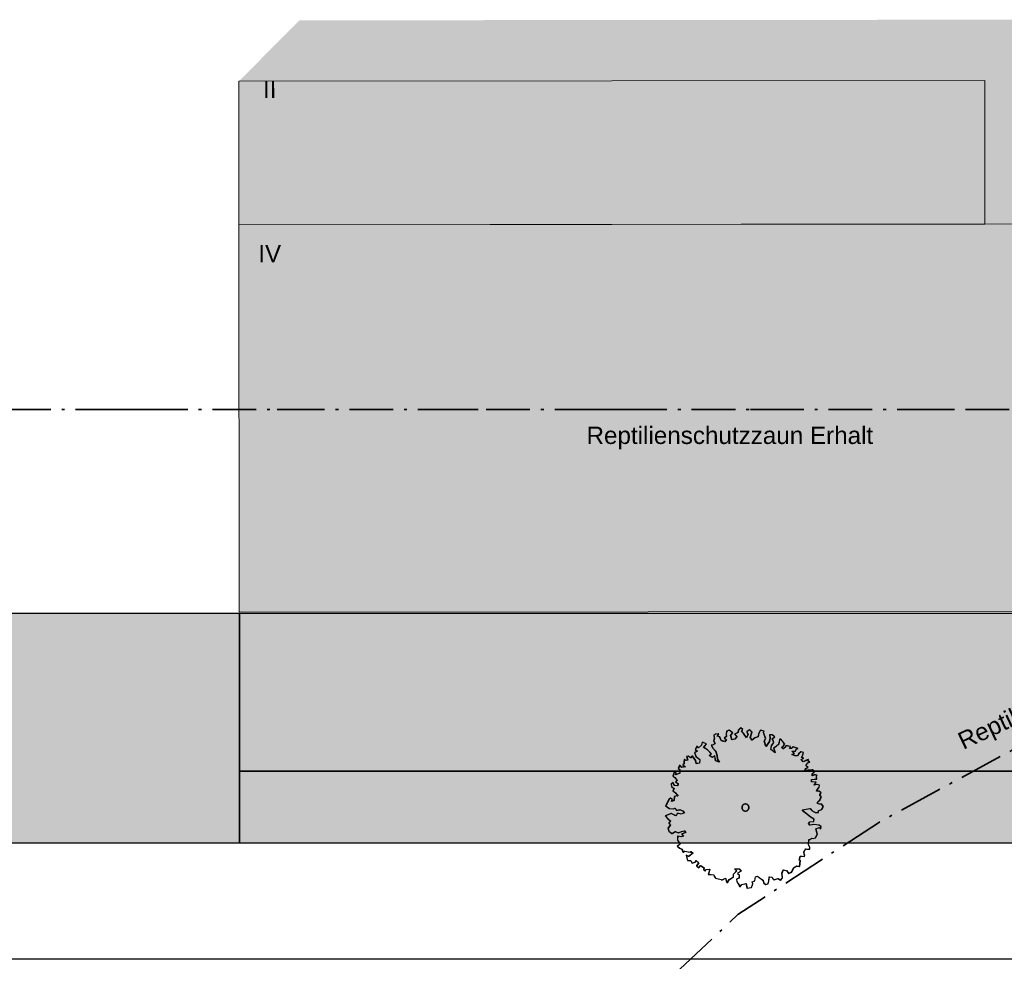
# Model space of a CAD drawing. Header units: metres. Extents: x -5203299 to 2078834, y 245743 to 5817682.
# Tile 233 of 256: x 366486 to 366520, y 5814224 to 5814257. Entities that reach past the tile are written whole.
import ezdxf

# ---------------------------------------------------------------- set-up
doc = ezdxf.new("R2010")
doc.units = ezdxf.units.M
doc.header["$LTSCALE"] = 0.5
doc.linetypes.add('grob-A0TUTQFOZ9', pattern=[11, 3, -8])
doc.linetypes.add('ISO-10 Strichpunktlinie', pattern=[4.699, 3.048, -0.762, 0.127, -0.762])
for name, color, linetype, lineweight in [('01.01_Text-Beschriftung Geschosse', 7, 'Continuous', 25), ('02.00_Gebäude-Dachlinien Neubau etc', 7, 'Continuous', 9), ('02.02_Nutzung. Gebäude-Gewerbe Neubau', 7, 'Continuous', 9), ('2D-Schatten', 7, 'Continuous', 5), ('30 -39 Baustelle- Fläche', 7, 'Continuous', 15), ('99.04_Erschließung_VP-S-Borde-Kantenstein', 7, 'Continuous', 25), ('CS_XREF_Straßenpl-Bäume', 7, 'Continuous', 25), ('Keine', 7, 'Continuous', 9)]:
    doc.layers.add(name, color=color, linetype=linetype, lineweight=lineweight)
for name, color, linetype, lineweight, true_color in [('30 -34 Innenwände- 4 Türen_Fenster', 7, 'Continuous', 15, 0x9955ff), ('99.04_Erschließung_VP-S-Farben-Fahrbahn-Betonsteinpflaster', 7, 'Continuous', 25, 0xbababa), ('99.04_Erschließung_VP-S-Farben-Gehweg-Betonsteinpflaster', 7, 'Continuous', 25, 0xffd6a8), ('99.04_Erschließung_VP-S-Farben-Mulde', 7, 'Continuous', 25, 0xa8ffff), ('99.04_Gleisplanung VP 02_23-EB-1236R-A-FAHRKANTE', 150, 'Continuous', 35, 0x007fff), ('S-Baum', 7, 'Continuous', 25, 0x4c994c)]:
    doc.layers.add(name, color=color, linetype=linetype, lineweight=lineweight, true_color=true_color)
doc.styles.add('Arial', font='arial.ttf')

# ---------------------------------------------------------------- blocks, each defined once
blk = doc.blocks.new('Gruppe-10')
at = {"layer": 'S-Baum', "flags": 128}
blk.add_lwpolyline([(366513.707, 5814229.453), (366513.639, 5814229.456), (366513.56, 5814229.478), (366513.562, 5814229.526), (366513.653, 5814229.611), (366513.696, 5814229.725), (366513.649, 5814229.747), (366513.65, 5814229.795), (366513.689, 5814229.853), (366513.615, 5814229.915), (366513.535, 5814229.906), (366513.548, 5814229.945), (366513.619, 5814230.05), (366513.63, 5814230.118), (366513.543, 5814230.141), (366513.446, 5814230.116), (366513.506, 5814230.221), (366513.362, 5814230.235), (366513.354, 5814230.314), (366513.453, 5814230.33), (366513.53, 5814230.328), (366513.525, 5814230.436), (366513.546, 5814230.463), (366513.459, 5814230.486), (366513.378, 5814230.441), (366513.381, 5814230.517), (366513.462, 5814230.593), (366513.385, 5814230.655), (366513.305, 5814230.638), (366513.229, 5814230.641), (366513.13, 5814230.633), (366513.152, 5814230.703), (366513.232, 5814230.737), (366513.156, 5814230.81), (366513.226, 5814230.895), (366513.295, 5814230.921), (366513.24, 5814230.952), (366513.242, 5814231.019), (366513.153, 5814230.974), (366513.063, 5814230.929), (366512.996, 5814231.019), (366513.076, 5814231.056), (366513.009, 5814231.087), (366513.052, 5814231.173), (366513.075, 5814231.26), (366512.988, 5814231.283), (366512.906, 5814231.218), (366512.864, 5814231.14), (366512.776, 5814231.143), (366512.67, 5814231.186), (366512.751, 5814231.223), (366512.674, 5814231.305), (366512.793, 5814231.301), (366512.824, 5814231.376), (366512.884, 5814231.394), (366512.777, 5814231.428), (366512.708, 5814231.459), (366512.649, 5814231.402), (366512.59, 5814231.395), (366512.62, 5814231.471), (366512.525, 5814231.485), (366512.465, 5814231.487), (366512.424, 5814231.429), (366512.374, 5814231.383), (366512.316, 5814231.433), (366512.378, 5814231.49), (366512.419, 5814231.548), (366512.355, 5814231.646), (366512.27, 5814231.737), (366512.238, 5814231.699), (366512.213, 5814231.544), (366512.122, 5814231.468), (366512.033, 5814231.414), (366512.086, 5814231.245), (366511.935, 5814231.358), (366511.968, 5814231.504), (366512.039, 5814231.609), (366511.987, 5814231.738), (366512.066, 5814231.803), (366511.98, 5814231.874), (366511.893, 5814231.877), (366511.909, 5814231.761), (366511.885, 5814231.643), (366511.763, 5814231.471), (366511.709, 5814231.649), (366511.752, 5814231.746), (366511.68, 5814231.952), (366511.693, 5814232), (366511.575, 5814232.035), (366511.515, 5814231.93), (366511.491, 5814231.803), (366511.382, 5814231.767), (366511.28, 5814231.683), (366511.224, 5814231.784), (366511.282, 5814231.966), (366511.197, 5814232.048), (366511.096, 5814231.992), (366511.14, 5814231.894), (366511.088, 5814231.769), (366510.985, 5814231.916), (366510.92, 5814231.989), (366510.951, 5814232.056), (366510.885, 5814232.118), (366510.806, 5814232.041), (366510.791, 5814231.954), (366510.674, 5814231.899), (366510.759, 5814231.817), (366510.676, 5814231.723), (366510.579, 5814231.698), (366510.537, 5814231.852), (366510.533, 5814231.855), (366510.607, 5814231.949), (366510.483, 5814232.041), (366510.394, 5814232.007), (366510.379, 5814231.9), (366510.388, 5814231.812), (366510.315, 5814231.764), (366510.384, 5814231.713), (366510.331, 5814231.636), (366510.207, 5814231.671), (366510.152, 5814231.8), (366510.074, 5814231.831), (366510.116, 5814231.909), (366510, 5814231.902), (366509.948, 5814231.855), (366509.964, 5814231.756), (366509.941, 5814231.669), (366509.989, 5814231.571), (366509.936, 5814231.525), (366509.86, 5814231.516), (366509.912, 5814231.407), (366510.017, 5814231.307), (366510.063, 5814231.158), (366510.067, 5814231.031), (366510.142, 5814230.921), (366510.017, 5814230.973), (366509.983, 5814231.141), (366509.902, 5814231.085), (366509.788, 5814231.148), (366509.858, 5814231.213), (366509.727, 5814231.354), (366509.594, 5814231.437), (366509.694, 5814231.561), (366509.54, 5814231.615), (366509.517, 5814231.519), (366509.415, 5814231.424), (366509.36, 5814231.474), (366509.305, 5814231.368), (366509.374, 5814231.309), (366509.273, 5814231.253), (366509.328, 5814231.115), (366509.46, 5814231.012), (366509.448, 5814230.885), (366509.34, 5814230.869), (366509.312, 5814230.977), (366509.202, 5814231.14), (366509.14, 5814231.071), (366509.054, 5814231.133), (366509.005, 5814231.115), (366509.041, 5814230.987), (366508.981, 5814230.98), (366508.914, 5814231.011), (366508.912, 5814230.943), (366508.909, 5814230.864), (366508.868, 5814230.828), (366508.954, 5814230.758), (366508.826, 5814230.742), (366508.76, 5814230.812), (366508.709, 5814230.706), (366508.755, 5814230.665), (366508.762, 5814230.538), (366508.622, 5814230.483), (366508.635, 5814230.553), (366508.565, 5814230.573), (366508.524, 5814230.43), (366508.59, 5814230.388), (366508.674, 5814230.278), (366508.613, 5814230.232), (366508.699, 5814230.178), (366508.688, 5814230.102), (366508.569, 5814230.106), (366508.525, 5814230.215), (366508.463, 5814230.157), (366508.472, 5814230.069), (366508.557, 5814230.007), (366508.526, 5814229.92), (366508.612, 5814229.85), (366508.696, 5814229.739), (366508.668, 5814229.752), (366508.568, 5814229.724), (366508.563, 5814229.588), (366508.483, 5814229.551), (366508.505, 5814229.618), (366508.438, 5814229.669), (366508.398, 5814229.642), (366508.274, 5814229.403), (366508.398, 5814229.311), (366508.533, 5814229.295), (366508.594, 5814229.324), (366508.648, 5814229.243), (366508.767, 5814229.267), (366508.862, 5814229.227), (366508.919, 5814229.155), (366508.81, 5814229.11), (366508.695, 5814229.142), (366508.613, 5814229.049), (366508.555, 5814229.091), (366508.468, 5814229.133), (366508.262, 5814229.05), (366508.355, 5814228.95), (366508.44, 5814228.868), (366508.381, 5814228.802), (366508.435, 5814228.732), (366508.355, 5814228.619), (366508.38, 5814228.519), (366508.493, 5814228.436), (366508.603, 5814228.512), (366508.709, 5814228.46), (366508.829, 5814228.504), (366508.918, 5814228.529), (366508.964, 5814228.471), (366508.826, 5814228.408), (366508.883, 5814228.347), (366508.811, 5814228.318), (366508.688, 5814228.342), (366508.683, 5814228.206), (366508.775, 5814228.067), (366508.676, 5814227.992), (366508.761, 5814227.929), (366508.837, 5814227.89), (366508.873, 5814227.79), (366508.933, 5814227.816), (366509.06, 5814227.795), (366509.127, 5814227.781), (366509.156, 5814227.808), (366509.222, 5814227.75), (366509.071, 5814227.636), (366508.985, 5814227.678), (366509.03, 5814227.501), (366509.146, 5814227.497), (366509.191, 5814227.408), (366509.299, 5814227.433), (366509.333, 5814227.5), (366509.417, 5814227.409), (366509.346, 5814227.315), (366509.346, 5814227.304), (366509.42, 5814227.245), (366509.491, 5814227.319), (366509.607, 5814227.239), (366509.594, 5814227.18), (366509.651, 5814227.13), (366509.682, 5814227.185), (366509.809, 5814227.192), (366509.755, 5814227.007), (366509.851, 5814227.004), (366509.95, 5814227.001), (366509.968, 5814226.943), (366510.005, 5814226.883), (366510.053, 5814226.87), (366510.207, 5814226.836), (366510.226, 5814226.807), (366510.247, 5814226.826), (366510.356, 5814226.879), (366510.381, 5814226.771), (366510.419, 5814226.722), (366510.482, 5814226.827), (366510.632, 5814226.921), (366510.635, 5814227.017), (366510.747, 5814227.14), (366510.679, 5814227.211), (366510.837, 5814227.205), (366510.911, 5814227.135), (366510.772, 5814227.041), (366510.83, 5814227.002), (366510.826, 5814226.883), (366510.737, 5814226.847), (366510.751, 5814226.75), (366510.789, 5814226.709), (366510.864, 5814226.579), (366510.926, 5814226.665), (366511.072, 5814226.699), (366511.106, 5814226.531), (366511.262, 5814226.557), (366511.306, 5814226.683), (366511.289, 5814226.751), (366511.378, 5814226.788), (366511.402, 5814226.932), (366511.471, 5814226.949), (366511.529, 5814226.907), (366511.662, 5814226.815), (366511.689, 5814226.718), (366511.755, 5814226.656), (366511.835, 5814226.685), (366511.867, 5814226.771), (366511.88, 5814226.927), (366511.959, 5814226.913), (366512.044, 5814226.822), (366512.181, 5814226.868), (366512.278, 5814226.806), (366512.341, 5814226.891), (366512.326, 5814227.059), (366512.367, 5814227.165), (366512.485, 5814227.141), (366512.558, 5814227.039), (366512.659, 5814227.095), (366512.732, 5814227.24), (366512.841, 5814227.304), (366512.94, 5814227.281), (366512.967, 5814227.495), (366512.927, 5814227.505), (366512.961, 5814227.651), (366513.02, 5814227.649), (366513.096, 5814227.638), (366513.117, 5814227.666), (366513.117, 5814227.674), (366513.084, 5814227.783), (366513.156, 5814227.899), (366513.192, 5814227.886), (366513.292, 5814227.894), (366513.294, 5814227.954), (366513.249, 5814228.051), (366513.263, 5814228.226), (366513.294, 5814228.225), (366513.364, 5814228.271), (366513.412, 5814228.261), (366513.492, 5814228.287), (366513.553, 5814228.412), (366513.511, 5814228.6), (366513.62, 5814228.644), (366513.678, 5814228.594), (366513.681, 5814228.682), (366513.614, 5814228.724), (366513.437, 5814228.75), (366513.3, 5814228.723), (366513.254, 5814228.784), (366513.295, 5814228.842), (366513.432, 5814228.857), (366513.443, 5814228.933), (366513.321, 5814229.005), (366513.092, 5814229.191), (366513.035, 5814229.261), (366513.3, 5814229.309), (366513.377, 5814229.23), (366513.482, 5814229.167), (366513.598, 5814229.174), (366513.592, 5814229.231), (366513.592, 5814229.231), (366513.709, 5814229.275), (366513.761, 5814229.372)], close=True, dxfattribs=at)
at = {"layer": 'S-Baum'}
blk.add_rational_spline([(366511.018, 5814229.222), (366510.78, 5814229.286), (366510.844, 5814229.524), (366511.082, 5814229.46), (366511.32, 5814229.396), (366511.256, 5814229.159), (366511.018, 5814229.222)], [1, 0.333333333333, 0.333333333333, 1, 0.333333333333, 0.333333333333, 1], degree=3, knots=[0, 0, 0, 0, 0.5, 0.5, 0.5, 1, 1, 1, 1], dxfattribs=at)
blk = doc.blocks.new('_25-01-10_187 KRA_CS_LP4_Außenanlagenplan (3D)')
at = {"layer": 'CS_XREF_Straßenpl-Bäume'}
blk.add_blockref('Gruppe-10', (0, 0), dxfattribs=at)
blk = doc.blocks.new('Gruppe-455')
at = {"layer": 'S-Baum', "flags": 128}
blk.add_lwpolyline([(-79.105, 23.746), (-79.172, 23.748), (-79.251, 23.771), (-79.249, 23.819), (-79.159, 23.903), (-79.115, 24.018), (-79.162, 24.039), (-79.161, 24.087), (-79.122, 24.145), (-79.196, 24.207), (-79.276, 24.199), (-79.263, 24.238), (-79.192, 24.343), (-79.181, 24.411), (-79.268, 24.433), (-79.365, 24.408), (-79.305, 24.514), (-79.449, 24.527), (-79.457, 24.607), (-79.358, 24.623), (-79.281, 24.621), (-79.286, 24.728), (-79.266, 24.756), (-79.353, 24.779), (-79.433, 24.733), (-79.431, 24.809), (-79.349, 24.886), (-79.426, 24.948), (-79.506, 24.931), (-79.582, 24.933), (-79.682, 24.926), (-79.659, 24.995), (-79.579, 25.03), (-79.656, 25.103), (-79.585, 25.188), (-79.516, 25.214), (-79.572, 25.244), (-79.569, 25.312), (-79.659, 25.267), (-79.748, 25.222), (-79.816, 25.312), (-79.735, 25.349), (-79.802, 25.379), (-79.759, 25.466), (-79.737, 25.553), (-79.824, 25.575), (-79.905, 25.51), (-79.947, 25.432), (-80.035, 25.435), (-80.141, 25.479), (-80.061, 25.516), (-80.137, 25.597), (-80.018, 25.593), (-79.987, 25.669), (-79.927, 25.686), (-80.034, 25.721), (-80.104, 25.752), (-80.162, 25.694), (-80.222, 25.688), (-80.191, 25.763), (-80.287, 25.778), (-80.346, 25.78), (-80.388, 25.722), (-80.437, 25.675), (-80.495, 25.725), (-80.434, 25.783), (-80.392, 25.841), (-80.457, 25.939), (-80.541, 26.03), (-80.574, 25.991), (-80.599, 25.836), (-80.689, 25.76), (-80.779, 25.707), (-80.725, 25.538), (-80.877, 25.651), (-80.844, 25.797), (-80.772, 25.902), (-80.824, 26.031), (-80.746, 26.096), (-80.831, 26.167), (-80.919, 26.17), (-80.903, 26.053), (-80.927, 25.935), (-81.048, 25.764), (-81.102, 25.941), (-81.059, 26.039), (-81.131, 26.245), (-81.118, 26.293), (-81.236, 26.328), (-81.296, 26.222), (-81.32, 26.096), (-81.429, 26.06), (-81.531, 25.976), (-81.587, 26.077), (-81.53, 26.258), (-81.615, 26.341), (-81.716, 26.285), (-81.671, 26.187), (-81.723, 26.061), (-81.826, 26.209), (-81.891, 26.282), (-81.861, 26.349), (-81.927, 26.411), (-82.006, 26.334), (-82.02, 26.247), (-82.138, 26.191), (-82.053, 26.109), (-82.135, 26.016), (-82.232, 25.991), (-82.274, 26.145), (-82.278, 26.148), (-82.204, 26.242), (-82.328, 26.334), (-82.417, 26.3), (-82.432, 26.193), (-82.424, 26.105), (-82.496, 26.056), (-82.427, 26.006), (-82.481, 25.929), (-82.604, 25.964), (-82.659, 26.093), (-82.737, 26.124), (-82.695, 26.202), (-82.811, 26.194), (-82.864, 26.148), (-82.847, 26.049), (-82.87, 25.962), (-82.822, 25.864), (-82.875, 25.817), (-82.952, 25.809), (-82.899, 25.699), (-82.795, 25.6), (-82.749, 25.451), (-82.745, 25.324), (-82.669, 25.214), (-82.795, 25.266), (-82.829, 25.434), (-82.91, 25.377), (-83.024, 25.441), (-82.953, 25.506), (-83.085, 25.646), (-83.218, 25.73), (-83.117, 25.854), (-83.271, 25.907), (-83.294, 25.812), (-83.396, 25.716), (-83.451, 25.766), (-83.506, 25.661), (-83.437, 25.602), (-83.538, 25.546), (-83.483, 25.408), (-83.351, 25.305), (-83.364, 25.178), (-83.472, 25.162), (-83.499, 25.27), (-83.61, 25.432), (-83.672, 25.364), (-83.757, 25.426), (-83.806, 25.408), (-83.771, 25.279), (-83.83, 25.273), (-83.897, 25.303), (-83.899, 25.235), (-83.902, 25.156), (-83.943, 25.121), (-83.858, 25.05), (-83.986, 25.035), (-84.051, 25.105), (-84.103, 24.999), (-84.056, 24.958), (-84.049, 24.83), (-84.19, 24.776), (-84.176, 24.846), (-84.246, 24.865), (-84.288, 24.722), (-84.221, 24.681), (-84.137, 24.57), (-84.198, 24.524), (-84.112, 24.47), (-84.123, 24.394), (-84.242, 24.398), (-84.286, 24.507), (-84.348, 24.45), (-84.339, 24.362), (-84.254, 24.3), (-84.285, 24.213), (-84.2, 24.142), (-84.116, 24.032), (-84.143, 24.044), (-84.244, 24.016), (-84.248, 23.881), (-84.329, 23.844), (-84.307, 23.911), (-84.373, 23.961), (-84.413, 23.935), (-84.538, 23.695), (-84.413, 23.604), (-84.278, 23.588), (-84.218, 23.617), (-84.164, 23.536), (-84.044, 23.56), (-83.949, 23.52), (-83.892, 23.447), (-84.001, 23.403), (-84.116, 23.435), (-84.199, 23.342), (-84.257, 23.383), (-84.343, 23.426), (-84.55, 23.342), (-84.457, 23.243), (-84.372, 23.161), (-84.431, 23.095), (-84.376, 23.025), (-84.457, 22.912), (-84.432, 22.812), (-84.318, 22.729), (-84.208, 22.804), (-84.103, 22.753), (-83.982, 22.797), (-83.894, 22.822), (-83.847, 22.764), (-83.985, 22.701), (-83.928, 22.639), (-84, 22.611), (-84.124, 22.635), (-84.128, 22.499), (-84.037, 22.36), (-84.135, 22.284), (-84.05, 22.222), (-83.975, 22.183), (-83.938, 22.082), (-83.878, 22.109), (-83.752, 22.087), (-83.684, 22.074), (-83.655, 22.101), (-83.589, 22.042), (-83.74, 21.928), (-83.826, 21.971), (-83.781, 21.794), (-83.665, 21.79), (-83.62, 21.701), (-83.512, 21.726), (-83.478, 21.792), (-83.394, 21.702), (-83.465, 21.608), (-83.465, 21.597), (-83.391, 21.538), (-83.32, 21.612), (-83.204, 21.531), (-83.218, 21.472), (-83.16, 21.422), (-83.13, 21.478), (-83.002, 21.485), (-83.056, 21.3), (-82.96, 21.297), (-82.861, 21.293), (-82.844, 21.236), (-82.806, 21.175), (-82.758, 21.162), (-82.604, 21.129), (-82.585, 21.1), (-82.564, 21.119), (-82.455, 21.172), (-82.431, 21.064), (-82.393, 21.014), (-82.33, 21.12), (-82.179, 21.214), (-82.176, 21.31), (-82.064, 21.433), (-82.133, 21.503), (-81.974, 21.498), (-81.9, 21.428), (-82.039, 21.333), (-81.981, 21.294), (-81.985, 21.176), (-82.074, 21.139), (-82.06, 21.043), (-82.022, 21.002), (-81.947, 20.872), (-81.885, 20.957), (-81.74, 20.992), (-81.706, 20.824), (-81.549, 20.85), (-81.505, 20.976), (-81.523, 21.044), (-81.434, 21.081), (-81.409, 21.224), (-81.34, 21.242), (-81.282, 21.2), (-81.15, 21.108), (-81.122, 21.011), (-81.056, 20.949), (-80.976, 20.977), (-80.945, 21.064), (-80.931, 21.219), (-80.852, 21.205), (-80.767, 21.115), (-80.63, 21.161), (-80.533, 21.098), (-80.471, 21.184), (-80.485, 21.351), (-80.444, 21.457), (-80.326, 21.434), (-80.253, 21.332), (-80.152, 21.388), (-80.08, 21.533), (-79.97, 21.597), (-79.872, 21.574), (-79.845, 21.788), (-79.884, 21.798), (-79.851, 21.944), (-79.791, 21.942), (-79.715, 21.931), (-79.694, 21.958), (-79.694, 21.967), (-79.727, 22.075), (-79.655, 22.192), (-79.619, 22.179), (-79.52, 22.187), (-79.518, 22.246), (-79.562, 22.344), (-79.548, 22.519), (-79.517, 22.518), (-79.447, 22.564), (-79.4, 22.554), (-79.32, 22.579), (-79.259, 22.704), (-79.3, 22.893), (-79.191, 22.937), (-79.134, 22.887), (-79.131, 22.975), (-79.197, 23.016), (-79.375, 23.042), (-79.511, 23.016), (-79.557, 23.077), (-79.516, 23.135), (-79.379, 23.15), (-79.368, 23.226), (-79.49, 23.298), (-79.719, 23.484), (-79.776, 23.554), (-79.511, 23.601), (-79.435, 23.522), (-79.329, 23.459), (-79.213, 23.467), (-79.22, 23.524), (-79.22, 23.524), (-79.102, 23.568), (-79.051, 23.665)], close=True, dxfattribs=at)
at = {"layer": 'S-Baum'}
blk.add_rational_spline([(-81.793, 23.515), (-82.031, 23.579), (-81.967, 23.817), (-81.729, 23.753), (-81.492, 23.689), (-81.555, 23.451), (-81.793, 23.515)], [1, 0.333333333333, 0.333333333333, 1, 0.333333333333, 0.333333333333, 1], degree=3, knots=[0, 0, 0, 0, 0.5, 0.5, 0.5, 1, 1, 1, 1], dxfattribs=at)
blk = doc.blocks.new('_23-07-06_Massenplan_TB_Weiterführende Schule (3D)')
at = {"layer": '02.02_Nutzung. Gebäude-Gewerbe Neubau', "linetype": 'Continuous', "lineweight": 0}
for points in [[(-99.415, 48.942), (-99.411, 43.942), (-81.911, 43.956), (-73.411, 43.964), (-73.415, 48.964)], [(-42.399, 30.49), (-42.411, 43.99), (-73.411, 43.964), (-99.411, 43.942), (-99.399, 30.442)]]:
    blk.add_hatch(color=9, dxfattribs=at).paths.add_polyline_path(points)
at = {"layer": '2D-Schatten', "linetype": 'Continuous', "lineweight": 0, "transparency": 33554457}
blk.add_hatch(color=7, dxfattribs=at).paths.add_polyline_path([(-97.289, 46.063), (-73.413, 46.063), (-73.415, 48.964), (-99.415, 48.942), (-97.294, 51.063), (-71.294, 51.085), (-71.291, 48.204), (-42.421, 48.229), (-42.421, 43.99), (-73.411, 43.964), (-99.411, 43.942)])
at = {"layer": '99.04_Erschließung_VP-S-Farben-Fahrbahn-Betonsteinpflaster', "linetype": 'Continuous', "lineweight": 0, "true_color": 0xbababa}
blk.add_hatch(color=9, dxfattribs=at).paths.add_polyline_path([(-111.387, 22.4), (-99.387, 22.4), (-99.387, 30.4), (-111.387, 30.4)])
at = {"layer": '99.04_Erschließung_VP-S-Farben-Gehweg-Betonsteinpflaster', "linetype": 'Continuous', "lineweight": 0, "true_color": 0xffd6a8}
blk.add_hatch(color=41, dxfattribs=at).paths.add_polyline_path([(-99.387, 24.9), (-41.304, 24.9), (-41.304, 22.4), (-4.344, 22.4), (-4.344, 25.4), (-25.4, 25.4), (-25.4, 30.4), (-99.387, 30.4)])
at = {"layer": '99.04_Erschließung_VP-S-Farben-Mulde', "linetype": 'Continuous', "lineweight": 0, "true_color": 0xa8ffff}
blk.add_hatch(color=131, dxfattribs=at).paths.add_polyline_path([(-99.387, 24.9), (-99.387, 22.4), (-41.304, 22.4), (-41.304, 24.9)])
at = {"layer": '02.00_Gebäude-Dachlinien Neubau etc'}
blk.add_line((-99.411, 43.942), (-73.411, 43.964), dxfattribs=at)
at = {"layer": '02.02_Nutzung. Gebäude-Gewerbe Neubau', "flags": 128}
for points in [[(-99.415, 48.942), (-99.411, 43.942), (-81.911, 43.956), (-73.411, 43.964), (-73.415, 48.964)], [(-42.399, 30.49), (-42.411, 43.99), (-73.411, 43.964), (-99.411, 43.942), (-99.399, 30.442)]]:
    blk.add_lwpolyline(points, close=True, dxfattribs=at)
at = {"layer": '99.04_Erschließung_VP-S-Borde-Kantenstein', "lineweight": 9}
for p, q in [((-25.4, 30.4), (-132.045, 30.4)), ((-41.304, 24.9), (-99.387, 24.9)), ((-99.387, 22.4), (-99.387, 24.9))]:
    blk.add_line(p, q, dxfattribs=at)
at = {"layer": '99.04_Erschließung_VP-S-Farben-Fahrbahn-Betonsteinpflaster', "flags": 128}
blk.add_lwpolyline([(-111.387, 22.4), (-99.387, 22.4), (-99.387, 30.4), (-111.387, 30.4)], close=True, dxfattribs=at)
at = {"layer": '99.04_Erschließung_VP-S-Farben-Gehweg-Betonsteinpflaster', "flags": 128}
blk.add_lwpolyline([(-99.387, 24.9), (-41.304, 24.9), (-41.304, 22.4), (-4.344, 22.4), (-4.344, 25.4), (-25.4, 25.4), (-25.4, 30.4), (-99.387, 30.4)], close=True, dxfattribs=at)
at = {"layer": '99.04_Erschließung_VP-S-Farben-Mulde', "flags": 128}
blk.add_lwpolyline([(-99.387, 24.9), (-99.387, 22.4), (-41.304, 22.4), (-41.304, 24.9)], close=True, dxfattribs=at)
at = {"layer": '99.04_Gleisplanung VP 02_23-EB-1236R-A-FAHRKANTE', "flags": 128}
blk.add_lwpolyline([(563.016, 18.313), (-195.633, 18.362), (-195.633, 18.362, -0.005965), (-243.325, 18.934), (-544.406, 26.139)], format="xyb", dxfattribs=at)
at = {"layer": 'S-Baum'}
blk.add_blockref('Gruppe-455', (0, 0), dxfattribs=at)
at = {"layer": '01.01_Text-Beschriftung Geschosse', "color": 7, "char_height": 0.6041, "attachment_point": 1, "rotation": 0.0481, "line_spacing_factor": 4, "style": 'Arial'}
for s, insert, width in [('II', (-98.574, 48.955), 2.73), ('IV', (-98.736, 43.239), 6.1845)]:
    blk.add_mtext(s, dxfattribs=dict(at, insert=insert, width=width))
blk = doc.blocks.new('Gruppe-987')
at = {"layer": '30 -39 Baustelle- Fläche', "color": 92, "linetype": 'ISO-10 Strichpunktlinie', "lineweight": 35, "flags": 128}
blk.add_lwpolyline([(-220.649, -7.883), (-220.843, -7.762), (-221.195, -7.386), (-221.243, -7.3), (-221.493, 0.432), (-221.053, 1.404), (-219.771, 3.375), (-219.136, 26.237), (-219.136, 50.542), (-132.5, 37.5), (-63.576, 37.5), (-63.576, 29.58), (-72.08, 25.843), (-77.123, 23.106), (-82.027, 19.902), (-90.036, 12.328), (-96.118, 5.609), (-100.698, 1.004), (-101.742, 0.18), (-102.855, -0.538), (-104.599, -1.396), (-105.809, -1.831), (-106.906, -2.18), (-108.564, -2.459), (-110.166, -2.478), (-115.339, -2.376), (-124.654, -2.211), (-130.768, -2.107), (-138.022, -1.994), (-147.056, -1.855), (-155.235, -1.954), (-162.645, -2.064), (-171.725, -2.141), (-183.133, -2.275), (-197.088, -2.644), (-201.64, -2.819), (-209.911, -3.719), (-214.633, -4.835), (-219.051, -6.87)], close=True, dxfattribs=at)
at = {"layer": '30 -39 Baustelle- Fläche', "color": 171, "linetype": 'grob-A0TUTQFOZ9', "lineweight": 35, "true_color": 0x7f7fff, "flags": 128}
blk.add_lwpolyline([(-63.576, 37.5), (-132.5, 37.5), (-219.136, 50.542)], dxfattribs=at)
at = {"layer": '30 -39 Baustelle- Fläche', "color": 171, "true_color": 0x7f7fff, "insert": (-82.3, 36.905), "char_height": 0.60413, "attachment_point": 2, "line_spacing_factor": 0.971243, "style": 'Arial'}
blk.add_mtext('Reptilienschutzzaun Erhalt', dxfattribs=at)
at = {"layer": '30 -39 Baustelle- Fläche', "color": 92, "insert": (-69.499, 28.505), "char_height": 0.60413, "attachment_point": 2, "rotation": 25.2288, "line_spacing_factor": 0.971243, "style": 'Arial'}
blk.add_mtext('Reptilienschutzzaun Bestand', dxfattribs=at)
blk = doc.blocks.new('_BE Phase 2 (3D)')
at = {"layer": 'Keine', "color": 7}
blk.add_blockref('Gruppe-987', (0, 0), dxfattribs=at)

msp = doc.modelspace()

# ---------------------------------------------------------------- block references
at = {"layer": '30 -34 Innenwände- 4 Türen_Fenster', "color": 1}
msp.add_blockref('_25-01-10_187 KRA_CS_LP4_Außenanlagenplan (3D)', (0, 0), dxfattribs=at)

# ---------------------------------------------------------------- next in the draw order: block references
at = {"layer": 'Keine', "color": 1}
msp.add_blockref('_23-07-06_Massenplan_TB_Weiterführende Schule (3D)', (366592.803, 5814205.708), dxfattribs=at)

# ---------------------------------------------------------------- next in the draw order: block references
msp.add_blockref('_BE Phase 2 (3D)', (366592.803, 5814205.708), dxfattribs=at)

doc.saveas('drawing.dxf')
